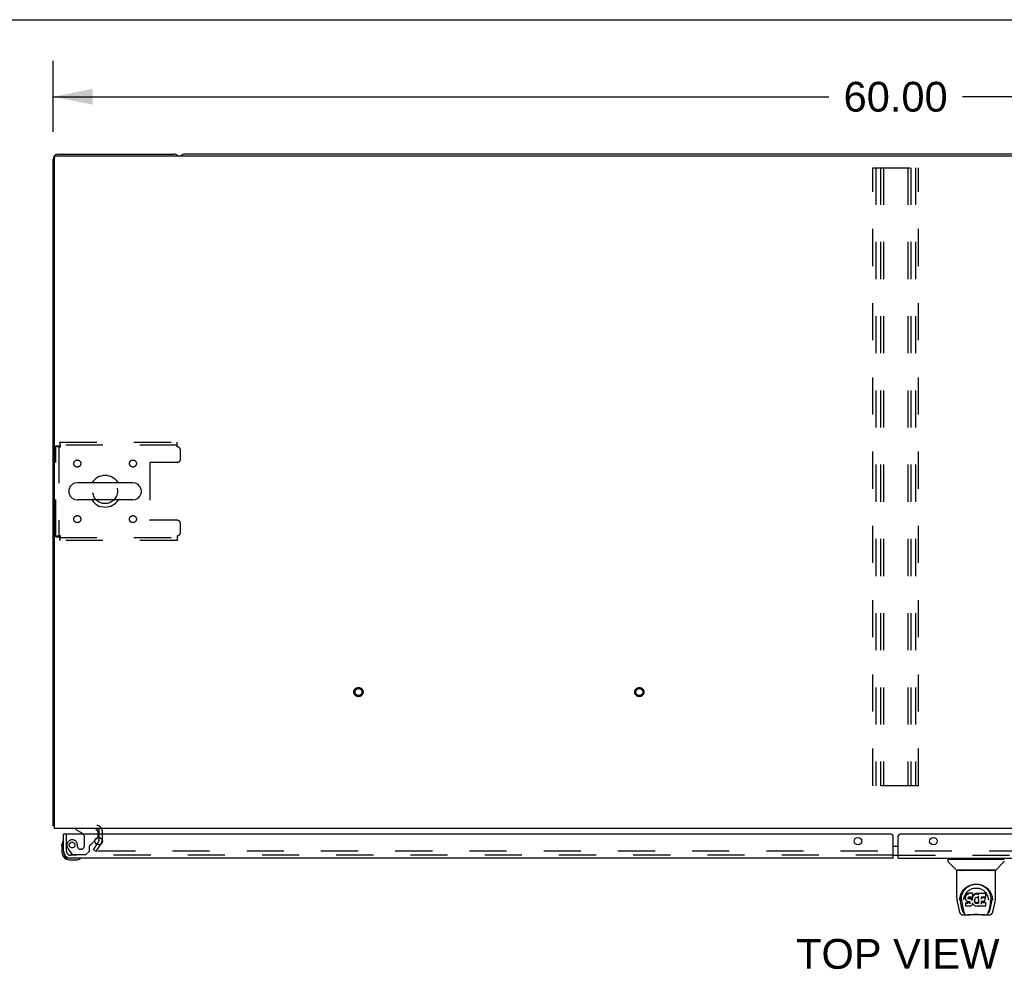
# Model space of a CAD drawing. Header units: inches. Extents: x 0 to 240, y 0 to 155.
# Tile 14 of 19: x 48 to 83, y 122 to 155. Entities that reach past the tile are written whole.
import ezdxf

# ---------------------------------------------------------------- set-up
doc = ezdxf.new("R2010")
doc.units = ezdxf.units.IN
doc.header["$LTSCALE"] = 13.214133
doc.header["$MEASUREMENT"] = 0
doc.linetypes.add('HIDDEN', pattern=[0.2, 0.1, -0.1])
doc.layers.get('0').update_dxf_attribs({"linetype": 'CONTINUOUS'})
for name, color, linetype in [('DEFAULT_2', 8, 'HIDDEN'), ('DIMENSIONS', 7, 'CONTINUOUS'), ('MASTER_DOOR_ASSEMBLY', 7, 'CONTINUOUS'), ('SLAVE_DOOR_ASSEMBLY', 7, 'CONTINUOUS')]:
    doc.layers.add(name, color=color, linetype=linetype)
doc.styles.get("Standard").update_dxf_attribs({"font": 'arial.ttf'})
doc.dimstyles.new('DIMSTYLE_1', dxfattribs={"dimtxt": 1.059957, "dimasz": 1.413276, "dimexe": 0.09, "dimexo": 0.07, "dimgap": 0.0375, "dimtad": 0, "dimtih": 1, "dimtoh": 1, "dimzin": 4, "dimdsep": 46, "dimtxsty": 'Standard', "dimblk": '_FILLED', "dimblk1": '_FILLED', "dimblk2": '_FILLED', "dimcen": 0.09, "dimadec": 3, "dimazin": 1, "dimtfac": 1, "dimtdec": 3, "dimtofl": 0, "dimtmove": 0, "dimatfit": 3, "dimldrblk": '_FILLED', "dimfxl": 0, "dimtolj": 1, "dimtzin": 4, "dimarcsym": 0})

# ---------------------------------------------------------------- blocks, each defined once
blk = doc.blocks.new('_FILLED')
at = {"color": 0, "linetype": 'ByBlock'}
blk.add_solid([(0, 0), (-1, 0.2), (-1, -0.2)], dxfattribs=at)
blk = doc.blocks.new('*D1')
at = {"layer": 'DIMENSIONS', "color": 2, "linetype": 'Continuous'}
for p, q in [((49.144, 151.471), (49.144, 153.99)), ((109.144, 151.471), (109.144, 153.99)), ((49.144, 152.718), (76.762, 152.718)), ((109.144, 152.718), (81.526, 152.718))]:
    blk.add_line(p, q, dxfattribs=at)
at = {"layer": 'DIMENSIONS', "color": 2, "linetype": 'Continuous', "xscale": 1.4132762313, "yscale": 1.4132762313, "zscale": 1.4132762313, "rotation": 180}
blk.add_blockref('_FILLED', (49.144, 152.718), dxfattribs=at)
at = {"layer": 'DIMENSIONS', "color": 2, "linetype": 'Continuous', "xscale": 1.4132762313, "yscale": 1.4132762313, "zscale": 1.4132762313}
blk.add_blockref('_FILLED', (109.144, 152.718), dxfattribs=at)
at = {"layer": 'DIMENSIONS', "color": 2, "linetype": 'Continuous', "insert": (79.144, 153.248), "char_height": 1.06, "width": 3.70394, "attachment_point": 2, "line_spacing_factor": 0.9}
blk.add_mtext('60.00', dxfattribs=at)

msp = doc.modelspace()

# ---------------------------------------------------------------- linework, layer by layer
at = {"color": 7, "linetype": 'Continuous'}
for p, q in [((0, 155.46), (240.257, 155.46)), ((104.455, 150.671), (53.833, 150.671)), ((51.986, 138.977), (50.011, 138.977)), ((49.711, 138.715), (49.711, 138.627)), ((52.286, 138.715), (52.286, 138.627)), ((51.986, 138.365), (50.011, 138.365))]:
    msp.add_line(p, q, dxfattribs=at)
at = {"color": 3, "linetype": 'Continuous'}
for p, q in [((49.144, 126.775), (49.144, 150.482)), ((49.196, 126.671), (49.196, 150.559)), ((49.256, 150.619), (109.032, 150.619)), ((49.333, 150.671), (53.455, 150.671)), ((109.092, 126.671), (49.196, 126.671)), ((50.79, 126.467), (50.79, 126.586)), ((50.786, 126.25), (50.701, 126.103)), ((50.79, 126.267), (50.79, 126.348))]:
    msp.add_line(p, q, dxfattribs=at)
for points in [[(49.167, 126.755), (49.161, 126.758), (49.159, 126.76), (49.156, 126.761), (49.154, 126.763), (49.151, 126.764), (49.149, 126.766), (49.148, 126.767), (49.146, 126.769), (49.145, 126.771), (49.145, 126.772), (49.144, 126.774), (49.144, 126.775)], [(49.185, 126.743), (49.183, 126.745), (49.181, 126.747), (49.179, 126.749), (49.176, 126.75), (49.173, 126.752), (49.17, 126.754), (49.167, 126.755)]]:
    msp.add_lwpolyline(points, dxfattribs=at)
for centre, radius, start, end in [((49.333, 150.482), 0.189, 90, 180), ((49.256, 150.559), 0.06, 90, 180), ((53.455, 150.482), 0.189, 46.487, 90), ((49.333, 126.86), 0.189, 218.2806, 223.5127), ((50.705, 126.586), 0.085, 0, 90), ((50.757, 126.267), 0.033, 330, 360)]:
    msp.add_arc(centre, radius, start, end, dxfattribs=at)
at = {"color": 7, "linetype": 'Continuous'}
for centre, radius, start, end in [((53.833, 150.482), 0.189, 90, 133.4203), ((50.998, 138.671), 0.562, 32.9567, 147.0433), ((50.011, 138.671), 0.306, 90, 164.3697), ((51.986, 138.671), 0.306, 15.6303, 90), ((49.855, 138.715), 0.144, 164.3697, 180), ((49.855, 138.627), 0.144, 180, 195.6303), ((50.011, 138.671), 0.306, 195.6303, 270), ((51.986, 138.671), 0.306, 270, 344.3697), ((52.142, 138.715), 0.144, 0, 15.6303), ((52.142, 138.627), 0.144, 344.3697, 360), ((50.998, 138.671), 0.562, 212.956, 327.044)]:
    msp.add_arc(centre, radius, start, end, dxfattribs=at)
at = {"layer": 'DEFAULT_2', "color": 8, "linetype": 'HIDDEN'}
for p, q in [((78.332, 128.192), (78.332, 150.192)), ((78.332, 150.192), (79.957, 150.192)), ((78.436, 150.192), (78.436, 128.192)), ((78.603, 150.192), (78.603, 128.192)), ((78.707, 150.192), (78.707, 128.192)), ((79.582, 150.192), (79.582, 128.192)), ((79.686, 150.192), (79.686, 128.192)), ((79.853, 150.192), (79.853, 128.192)), ((79.957, 128.192), (79.957, 150.192)), ((49.248, 137.055), (49.248, 140.287)), ((49.248, 140.287), (49.352, 140.287)), ((49.352, 140.287), (49.352, 137.055)), ((49.382, 140.421), (49.382, 140.317)), ((49.382, 140.421), (53.561, 140.421)), ((53.561, 140.317), (49.382, 140.317)), ((53.561, 140.254), (53.561, 140.421)), ((53.686, 139.827), (53.686, 140.129)), ((52.586, 139.672), (52.586, 137.67)), ((53.561, 139.702), (52.616, 139.702)), ((53.561, 137.64), (52.616, 137.64)), ((53.686, 137.213), (53.686, 137.515)), ((53.561, 137.088), (53.561, 136.921)), ((49.248, 137.055), (49.352, 137.055)), ((49.382, 136.921), (49.382, 137.025)), ((49.382, 137.025), (53.561, 137.025)), ((53.561, 136.921), (49.382, 136.921)), ((79.957, 128.192), (78.332, 128.192)), ((50.894, 126.586), (50.894, 126.267)), ((50.79, 126.348), (50.79, 126.467)), ((50.59, 125.91), (50.701, 126.103)), ((50.59, 125.91), (50.68, 125.858)), ((50.876, 126.198), (50.68, 125.858)), ((50.876, 126.198), (50.694, 125.884)), ((107.577, 125.858), (50.712, 125.858))]:
    msp.add_line(p, q, dxfattribs=at)
for points in [[(49.248, 140.287), (49.249, 140.285), (49.253, 140.282), (49.258, 140.28), (49.265, 140.278), (49.274, 140.275), (49.285, 140.273), (49.297, 140.27), (49.311, 140.268), (49.327, 140.266), (49.343, 140.263), (49.36, 140.261), (49.378, 140.259), (49.397, 140.256), (49.415, 140.254)], [(49.352, 140.287), (49.353, 140.285), (49.354, 140.282), (49.356, 140.28), (49.359, 140.278), (49.362, 140.275), (49.366, 140.273), (49.371, 140.27), (49.376, 140.268), (49.382, 140.266), (49.388, 140.263), (49.395, 140.261), (49.401, 140.259), (49.408, 140.256), (49.415, 140.254)], [(49.415, 140.254), (49.413, 140.273), (49.411, 140.291), (49.408, 140.309), (49.406, 140.326), (49.404, 140.343), (49.401, 140.358), (49.399, 140.372), (49.397, 140.385), (49.394, 140.395), (49.392, 140.404), (49.389, 140.412), (49.387, 140.417), (49.385, 140.42), (49.382, 140.421)], [(49.415, 140.254), (49.413, 140.261), (49.411, 140.268), (49.408, 140.275), (49.406, 140.281), (49.404, 140.288), (49.401, 140.293), (49.399, 140.299), (49.397, 140.303), (49.394, 140.307), (49.392, 140.311), (49.389, 140.313), (49.387, 140.315), (49.385, 140.317), (49.382, 140.317)], [(49.415, 137.088), (49.397, 137.086), (49.378, 137.083), (49.36, 137.081), (49.343, 137.079), (49.327, 137.076), (49.311, 137.074), (49.297, 137.071), (49.285, 137.069), (49.274, 137.067), (49.265, 137.064), (49.258, 137.062), (49.253, 137.06), (49.249, 137.057), (49.248, 137.055)], [(49.415, 137.088), (49.408, 137.086), (49.401, 137.083), (49.395, 137.081), (49.388, 137.079), (49.382, 137.076), (49.376, 137.074), (49.371, 137.071), (49.366, 137.069), (49.362, 137.067), (49.359, 137.064), (49.356, 137.062), (49.354, 137.06), (49.353, 137.057), (49.352, 137.055)], [(49.382, 136.921), (49.385, 136.922), (49.387, 136.925), (49.389, 136.93), (49.392, 136.938), (49.394, 136.947), (49.397, 136.957), (49.399, 136.97), (49.401, 136.984), (49.404, 136.999), (49.406, 137.016), (49.408, 137.033), (49.411, 137.051), (49.413, 137.069), (49.415, 137.088)], [(49.382, 137.025), (49.385, 137.025), (49.387, 137.027), (49.389, 137.029), (49.392, 137.031), (49.394, 137.035), (49.397, 137.039), (49.399, 137.043), (49.401, 137.049), (49.404, 137.054), (49.406, 137.061), (49.408, 137.067), (49.411, 137.074), (49.413, 137.081), (49.415, 137.088)], [(50.694, 125.884), (50.693, 125.882), (50.692, 125.88), (50.692, 125.878), (50.692, 125.876), (50.692, 125.876)], [(50.692, 125.876), (50.692, 125.874), (50.692, 125.872), (50.693, 125.87), (50.694, 125.868), (50.695, 125.867), (50.696, 125.865), (50.698, 125.864), (50.699, 125.862), (50.701, 125.861), (50.703, 125.86), (50.705, 125.859)], [(50.712, 125.858), (50.71, 125.859), (50.707, 125.859), (50.705, 125.859)]]:
    msp.add_lwpolyline(points, dxfattribs=at)
for centre, radius in [((50.009, 139.661), 0.125), ((51.988, 139.661), 0.125), ((50.998, 138.671), 0.438), ((50.009, 137.681), 0.125), ((51.988, 137.681), 0.125), ((60.019, 131.525), 0.164), ((60.019, 131.525), 0.124), ((70.019, 131.525), 0.164), ((70.019, 131.525), 0.124)]:
    msp.add_circle(centre, radius, dxfattribs=at)
for centre, radius, start, end in [((53.561, 140.129), 0.125, 0, 90), ((52.616, 139.672), 0.03, 90, 180), ((53.561, 139.827), 0.125, 270, 360), ((52.616, 137.67), 0.03, 180, 270), ((53.561, 137.515), 0.125, 0, 90), ((53.561, 137.213), 0.125, 270, 360), ((50.705, 126.586), 0.189, 0, 90), ((50.757, 126.267), 0.137, 330, 360)]:
    msp.add_arc(centre, radius, start, end, dxfattribs=at)
at = {"layer": 'MASTER_DOOR_ASSEMBLY', "color": 3, "linetype": 'Continuous'}
for p, q in [((79.238, 125.613), (79.238, 126.404)), ((108.749, 126.467), (79.301, 126.467)), ((79.238, 125.613), (108.523, 125.613))]:
    msp.add_line(p, q, dxfattribs=at)
at = {"layer": 'MASTER_DOOR_ASSEMBLY', "color": 7, "linetype": 'Continuous'}
for p, q in [((79.148, 126.037), (79.238, 126.037)), ((79.148, 125.717), (79.238, 125.717)), ((81.005, 125.566), (81.005, 125.511)), ((81.013, 125.574), (83.005, 125.574)), ((81.064, 125.574), (81.064, 125.613)), ((82.954, 125.574), (82.954, 125.613)), ((81.311, 125.189), (81.017, 125.483)), ((81.32, 124.201), (81.32, 125.164)), ((82.69, 125.172), (81.328, 125.172)), ((82.686, 125.18), (81.332, 125.18)), ((81.394, 125.18), (81.392, 125.176)), ((81.392, 125.176), (81.392, 125.176)), ((82.626, 125.176), (82.624, 125.18)), ((82.626, 125.176), (82.626, 125.176)), ((82.698, 124.201), (82.698, 125.164)), ((82.707, 125.189), (83.002, 125.483)), ((81.577, 124.455), (81.602, 124.49)), ((81.427, 124.116), (81.431, 124.174)), ((81.427, 124.117), (81.427, 124.116)), ((81.431, 124.174), (81.44, 124.228)), ((81.441, 124.234), (81.441, 124.179)), ((81.488, 124.127), (81.49, 124.101)), ((81.573, 124.13), (81.573, 124.13)), ((81.634, 124.253), (81.632, 124.228)), ((81.633, 124.194), (81.632, 124.228)), ((81.634, 124.169), (81.633, 124.194)), ((81.633, 124.194), (81.633, 124.194)), ((81.639, 124.278), (81.634, 124.253)), ((81.634, 124.219), (81.634, 124.253)), ((81.639, 124.144), (81.634, 124.169)), ((81.634, 124.169), (81.634, 124.169)), ((81.648, 124.303), (81.639, 124.278)), ((81.639, 124.243), (81.639, 124.278)), ((81.648, 124.121), (81.639, 124.144)), ((81.639, 124.144), (81.639, 124.144)), ((81.663, 124.325), (81.648, 124.303)), ((81.649, 124.268), (81.648, 124.303)), ((81.662, 124.1), (81.648, 124.121)), ((81.648, 124.121), (81.648, 124.121)), ((81.662, 124.1), (81.662, 124.099)), ((81.679, 124.081), (81.662, 124.099)), ((81.673, 124.334), (81.663, 124.325)), ((81.664, 124.289), (81.663, 124.325)), ((81.684, 124.342), (81.673, 124.334)), ((81.673, 124.298), (81.673, 124.334)), ((81.707, 124.353), (81.684, 124.342)), ((81.684, 124.306), (81.684, 124.342)), ((81.733, 124.361), (81.707, 124.353)), ((81.708, 124.316), (81.707, 124.353)), ((81.723, 124.196), (81.722, 124.182)), ((81.722, 124.176), (81.723, 124.194)), ((81.725, 124.21), (81.723, 124.196)), ((81.727, 124.202), (81.724, 124.206)), ((81.724, 124.171), (81.724, 124.206)), ((81.726, 124.213), (81.725, 124.209)), ((81.729, 124.215), (81.726, 124.213)), ((81.726, 124.166), (81.727, 124.202)), ((81.731, 124.2), (81.727, 124.202)), ((81.741, 124.219), (81.729, 124.215)), ((81.73, 124.163), (81.731, 124.2)), ((81.742, 124.196), (81.731, 124.2)), ((81.886, 124.361), (81.733, 124.361)), ((81.733, 124.324), (81.733, 124.361)), ((81.733, 124.324), (81.733, 124.323)), ((81.754, 124.22), (81.741, 124.219)), ((81.765, 124.197), (81.742, 124.196)), ((81.742, 124.16), (81.742, 124.196)), ((81.742, 124.158), (81.742, 124.16)), ((81.867, 124.22), (81.754, 124.22)), ((81.754, 124.22), (81.754, 124.22)), ((81.79, 124.196), (81.765, 124.197)), ((81.765, 124.16), (81.765, 124.197)), ((81.765, 124.159), (81.765, 124.16)), ((81.815, 124.19), (81.79, 124.196)), ((81.79, 124.159), (81.79, 124.196)), ((81.79, 124.158), (81.79, 124.159)), ((81.828, 124.185), (81.815, 124.19)), ((81.815, 124.153), (81.815, 124.19)), ((81.827, 124.148), (81.828, 124.185)), ((81.839, 124.177), (81.828, 124.185)), ((81.838, 124.14), (81.839, 124.177)), ((81.857, 124.158), (81.839, 124.177)), ((81.856, 124.123), (81.857, 124.158)), ((81.866, 124.144), (81.857, 124.158)), ((81.87, 124.186), (81.866, 124.144)), ((81.867, 124.108), (81.866, 124.144)), ((81.879, 124.221), (81.867, 124.22)), ((81.867, 124.22), (81.867, 124.22)), ((81.868, 124.101), (81.868, 124.102)), ((81.874, 124.209), (81.87, 124.186)), ((81.87, 124.152), (81.87, 124.186)), ((81.877, 124.221), (81.874, 124.209)), ((81.874, 124.174), (81.874, 124.209)), ((81.884, 124.233), (81.879, 124.221)), ((81.88, 124.196), (81.88, 124.222)), ((81.885, 124.247), (81.884, 124.233)), ((81.884, 124.233), (81.884, 124.233)), ((81.885, 124.326), (81.886, 124.361)), ((81.887, 124.272), (81.885, 124.247)), ((81.888, 124.253), (81.885, 124.245)), ((81.885, 124.247), (81.885, 124.247)), ((81.887, 124.306), (81.886, 124.361)), ((81.887, 124.272), (81.887, 124.306)), ((81.899, 124.274), (81.888, 124.253)), ((81.889, 124.218), (81.888, 124.253)), ((81.913, 124.293), (81.899, 124.274)), ((81.9, 124.238), (81.899, 124.274)), ((81.928, 124.311), (81.913, 124.293)), ((81.913, 124.257), (81.913, 124.293)), ((81.945, 124.327), (81.928, 124.311)), ((81.928, 124.275), (81.928, 124.311)), ((81.965, 124.342), (81.945, 124.327)), ((81.945, 124.291), (81.945, 124.327)), ((81.952, 124.121), (81.951, 124.095)), ((81.955, 124.147), (81.952, 124.121)), ((81.952, 124.117), (81.952, 124.122)), ((81.955, 124.106), (81.952, 124.117)), ((81.952, 124.083), (81.952, 124.117)), ((81.954, 124.071), (81.955, 124.106)), ((81.959, 124.158), (81.955, 124.147)), ((81.964, 124.082), (81.955, 124.106)), ((81.965, 124.169), (81.959, 124.158)), ((81.987, 124.352), (81.965, 124.342)), ((81.965, 124.305), (81.965, 124.342)), ((81.979, 124.191), (81.965, 124.169)), ((81.986, 124.2), (81.978, 124.191)), ((81.995, 124.206), (81.986, 124.2)), ((82.011, 124.357), (81.987, 124.352)), ((81.987, 124.315), (81.987, 124.352)), ((82.018, 124.216), (81.995, 124.206)), ((82.034, 124.359), (82.011, 124.357)), ((82.011, 124.32), (82.011, 124.357)), ((82.029, 124.219), (82.018, 124.216)), ((82.04, 124.218), (82.029, 124.219)), ((82.034, 124.359), (82.058, 124.359)), ((82.034, 124.323), (82.034, 124.359)), ((82.034, 124.321), (82.034, 124.323)), ((82.052, 124.216), (82.04, 124.218)), ((82.063, 124.211), (82.051, 124.216)), ((82.071, 124.357), (82.058, 124.359)), ((82.058, 124.322), (82.058, 124.359)), ((82.058, 124.321), (82.058, 124.322)), ((82.084, 124.353), (82.071, 124.357)), ((82.071, 124.32), (82.071, 124.357)), ((82.098, 124.259), (82.082, 124.219)), ((82.096, 124.345), (82.084, 124.353)), ((82.084, 124.316), (82.084, 124.353)), ((82.345, 124.359), (82.096, 124.359)), ((82.097, 124.309), (82.096, 124.359)), ((82.099, 124.264), (82.098, 124.262)), ((82.098, 124.262), (82.098, 124.261)), ((82.098, 124.261), (82.098, 124.261)), ((82.098, 124.261), (82.098, 124.26)), ((82.098, 124.26), (82.098, 124.26)), ((82.098, 124.26), (82.098, 124.26)), ((82.098, 124.26), (82.098, 124.26)), ((82.098, 124.26), (82.098, 124.259)), ((82.102, 124.006), (82.098, 124.259)), ((82.099, 124.267), (82.099, 124.265)), ((82.099, 124.265), (82.099, 124.264)), ((82.187, 124.22), (82.186, 124.161)), ((82.345, 124.22), (82.187, 124.22)), ((82.314, 124.196), (82.187, 124.196)), ((82.325, 124.075), (82.327, 124.183)), ((82.359, 124.234), (82.361, 124.342)), ((82.36, 124.373), (82.377, 124.348)), ((82.443, 124.161), (82.445, 124.13)), ((82.445, 124.13), (82.445, 124.13)), ((82.566, 124.279), (82.579, 124.228)), ((82.577, 124.234), (82.578, 124.179)), ((82.591, 124.116), (82.591, 124.117)), ((81.335, 124.057), (81.4, 123.752)), ((81.509, 123.784), (81.452, 124.061)), ((81.499, 124.036), (81.561, 123.733)), ((81.646, 124.028), (81.638, 124.02)), ((81.64, 123.907), (81.638, 124.02)), ((81.647, 123.899), (81.641, 123.906)), ((81.708, 124.028), (81.646, 124.028)), ((81.647, 123.991), (81.646, 124.028)), ((81.647, 123.899), (81.648, 123.899)), ((81.793, 123.899), (81.648, 123.899)), ((81.679, 124.081), (81.68, 124.081)), ((81.701, 124.067), (81.68, 124.081)), ((81.713, 124.063), (81.701, 124.067)), ((81.701, 124.067), (81.701, 124.067)), ((81.769, 124.029), (81.708, 124.028)), ((81.708, 123.991), (81.708, 124.028)), ((81.708, 123.991), (81.708, 123.99)), ((81.726, 124.061), (81.713, 124.063)), ((81.774, 124.06), (81.726, 124.061)), ((81.782, 124.03), (81.769, 124.029)), ((81.769, 123.992), (81.769, 124.029)), ((81.769, 123.992), (81.769, 123.99)), ((81.774, 124.06), (81.774, 124.061)), ((81.78, 124.06), (81.774, 124.06)), ((81.786, 124.058), (81.78, 124.06)), ((81.787, 124.032), (81.782, 124.03)), ((81.783, 123.993), (81.782, 124.03)), ((81.79, 124.054), (81.786, 124.058)), ((81.791, 124.037), (81.787, 124.032)), ((81.787, 123.996), (81.787, 124.032)), ((81.794, 124.05), (81.79, 124.054)), ((81.797, 124.044), (81.791, 124.037)), ((81.792, 124), (81.791, 124.037)), ((81.806, 123.901), (81.793, 123.899)), ((81.8, 124.038), (81.794, 124.05)), ((81.8, 124.012), (81.8, 124.038)), ((81.803, 124.024), (81.8, 124.038)), ((81.802, 124.018), (81.802, 124.028)), ((81.818, 123.905), (81.806, 123.901)), ((81.839, 123.919), (81.818, 123.905)), ((81.818, 123.905), (81.818, 123.905)), ((81.857, 123.937), (81.839, 123.919)), ((81.839, 123.919), (81.839, 123.919)), ((81.864, 123.947), (81.857, 123.937)), ((81.857, 123.937), (81.857, 123.937)), ((81.87, 123.958), (81.864, 123.947)), ((81.864, 123.947), (81.864, 123.947)), ((81.879, 123.981), (81.87, 123.958)), ((81.87, 123.958), (81.87, 123.958)), ((81.886, 124.005), (81.879, 123.981)), ((81.879, 123.981), (81.879, 123.981)), ((81.885, 124.016), (81.885, 124.017)), ((81.886, 124.016), (81.885, 124.016)), ((81.886, 124.015), (81.886, 124.016)), ((81.886, 124.014), (81.886, 124.015)), ((81.886, 124.015), (81.886, 124.015)), ((81.906, 123.977), (81.886, 124.013)), ((81.886, 124.013), (81.886, 124.005)), ((81.886, 124.005), (81.886, 124.005)), ((81.906, 123.977), (81.907, 123.977)), ((81.92, 123.958), (81.907, 123.977)), ((81.935, 123.941), (81.92, 123.958)), ((81.92, 123.958), (81.92, 123.958)), ((81.952, 123.926), (81.935, 123.941)), ((81.935, 123.941), (81.935, 123.941)), ((81.97, 123.912), (81.952, 123.926)), ((81.952, 123.926), (81.952, 123.926)), ((81.977, 124.059), (81.964, 124.082)), ((81.964, 124.046), (81.964, 124.082)), ((81.981, 123.907), (81.97, 123.912)), ((81.97, 123.912), (81.97, 123.912)), ((81.976, 124.024), (81.977, 124.059)), ((81.985, 124.05), (81.977, 124.059)), ((81.992, 123.903), (81.981, 123.907)), ((81.981, 123.907), (81.981, 123.907)), ((81.984, 124.014), (81.985, 124.05)), ((81.994, 124.041), (81.985, 124.05)), ((82.014, 123.898), (81.992, 123.903)), ((82.004, 124.035), (81.994, 124.041)), ((81.994, 124.005), (81.994, 124.041)), ((82.015, 124.03), (82.004, 124.035)), ((82.004, 123.998), (82.004, 124.035)), ((82.037, 123.895), (82.014, 123.898)), ((82.028, 124.028), (82.015, 124.03)), ((82.015, 123.993), (82.015, 124.03)), ((82.027, 123.991), (82.028, 124.028)), ((82.027, 123.99), (82.027, 123.991)), ((82.028, 124.028), (82.04, 124.027)), ((82.059, 123.898), (82.037, 123.895)), ((82.037, 123.896), (82.037, 123.895)), ((82.052, 124.029), (82.04, 124.027)), ((82.04, 123.991), (82.04, 124.027)), ((82.04, 123.989), (82.04, 123.991)), ((82.064, 124.033), (82.052, 124.029)), ((82.052, 123.992), (82.052, 124.029)), ((82.082, 123.905), (82.06, 123.898)), ((82.075, 124.038), (82.064, 124.033)), ((82.064, 123.996), (82.064, 124.033)), ((82.086, 124.045), (82.075, 124.038)), ((82.076, 124.002), (82.075, 124.038)), ((82.1, 123.916), (82.082, 123.905)), ((82.082, 123.905), (82.082, 123.905)), ((82.086, 124.009), (82.086, 124.045)), ((82.106, 123.916), (82.1, 123.916)), ((82.104, 123.998), (82.104, 123.999)), ((82.106, 123.908), (82.105, 123.916)), ((82.345, 123.899), (82.114, 123.899)), ((82.314, 124.064), (82.185, 124.064)), ((82.186, 124.064), (82.185, 123.99)), ((82.345, 124.025), (82.185, 124.025)), ((82.354, 123.908), (82.356, 124.014)), ((82.519, 124.033), (82.457, 123.733)), ((82.51, 123.784), (82.566, 124.061)), ((82.618, 123.752), (82.683, 124.057)), ((81.524, 123.597), (81.739, 123.597)), ((81.568, 123.676), (81.575, 123.676)), ((81.575, 123.676), (81.577, 123.667)), ((81.578, 123.664), (81.577, 123.667)), ((82.302, 123.59), (81.716, 123.59)), ((82.28, 123.597), (82.494, 123.597)), ((82.44, 123.664), (82.441, 123.667)), ((82.441, 123.667), (82.444, 123.676)), ((82.444, 123.676), (82.451, 123.676))]:
    msp.add_line(p, q, dxfattribs=at)
at = {"layer": 'MASTER_DOOR_ASSEMBLY', "color": 8, "linetype": 'HIDDEN'}
msp.add_line((79.238, 125.717), (108.523, 125.717), dxfattribs=at)
at = {"layer": 'MASTER_DOOR_ASSEMBLY', "color": 7, "linetype": 'Continuous'}
for points in [[(81.391, 125.175), (81.391, 125.174), (81.39, 125.173), (81.39, 125.173), (81.39, 125.172), (81.39, 125.172)], [(81.392, 125.176), (81.391, 125.175), (81.391, 125.175)], [(82.627, 125.175), (82.627, 125.175), (82.626, 125.176)], [(82.628, 125.172), (82.629, 125.172), (82.628, 125.173), (82.628, 125.173), (82.628, 125.174), (82.627, 125.175)], [(81.44, 124.228), (81.453, 124.279), (81.469, 124.327), (81.49, 124.371), (81.513, 124.413), (81.538, 124.451), (81.566, 124.487), (81.597, 124.52), (81.631, 124.551), (81.667, 124.58), (81.705, 124.606), (81.746, 124.628), (81.789, 124.648), (81.832, 124.664), (81.877, 124.676), (81.921, 124.684), (81.965, 124.69), (82.009, 124.691), (82.053, 124.689), (82.098, 124.684), (82.142, 124.676), (82.186, 124.664), (82.23, 124.648), (82.272, 124.628), (82.313, 124.605), (82.352, 124.58), (82.388, 124.551), (82.421, 124.52), (82.452, 124.487), (82.48, 124.451), (82.506, 124.413), (82.529, 124.371), (82.549, 124.327), (82.566, 124.279)], [(81.488, 124.127), (81.487, 124.151), (81.488, 124.197), (81.493, 124.244), (81.503, 124.29), (81.516, 124.335), (81.533, 124.378), (81.554, 124.418), (81.577, 124.455)], [(81.602, 124.49), (81.629, 124.521), (81.657, 124.549)], [(81.641, 124.348), (81.658, 124.373), (81.676, 124.396), (81.696, 124.417), (81.717, 124.438), (81.739, 124.457), (81.763, 124.474), (81.788, 124.49), (81.814, 124.505), (81.841, 124.517), (81.869, 124.527), (81.897, 124.536), (81.925, 124.542), (81.953, 124.547), (81.981, 124.55), (82.009, 124.55), (82.037, 124.55), (82.064, 124.547), (82.092, 124.542), (82.121, 124.536), (82.149, 124.528), (82.176, 124.517), (82.204, 124.505), (82.23, 124.49), (82.255, 124.474), (82.279, 124.457), (82.301, 124.438), (82.322, 124.418), (82.342, 124.396), (82.36, 124.373)], [(81.657, 124.549), (81.687, 124.574), (81.717, 124.596), (81.749, 124.616)], [(81.749, 124.616), (81.78, 124.632), (81.813, 124.647), (81.845, 124.659)], [(81.845, 124.659), (81.878, 124.668), (81.91, 124.676), (81.943, 124.681), (81.975, 124.684), (82.008, 124.685), (82.041, 124.684), (82.073, 124.681), (82.105, 124.676), (82.138, 124.669)], [(82.138, 124.669), (82.17, 124.66), (82.203, 124.648), (82.235, 124.634)], [(82.235, 124.634), (82.266, 124.617), (82.297, 124.598), (82.328, 124.576), (82.358, 124.552), (82.387, 124.524), (82.414, 124.493), (82.439, 124.459), (82.463, 124.422), (82.483, 124.381), (82.501, 124.338), (82.515, 124.293), (82.524, 124.246), (82.53, 124.199)], [(81.32, 124.201), (81.321, 124.167), (81.324, 124.128), (81.329, 124.088), (81.335, 124.057)], [(81.441, 124.179), (81.441, 124.145), (81.445, 124.101), (81.452, 124.061)], [(81.49, 124.101), (81.492, 124.081), (81.495, 124.057), (81.499, 124.036)], [(81.573, 124.13), (81.576, 124.16), (81.581, 124.197)], [(81.581, 124.197), (81.589, 124.232), (81.6, 124.264), (81.612, 124.294)], [(81.612, 124.294), (81.626, 124.322), (81.641, 124.348)], [(81.633, 124.194), (81.633, 124.194), (81.633, 124.193), (81.633, 124.193), (81.634, 124.193), (81.634, 124.193), (81.635, 124.193)], [(81.634, 124.219), (81.634, 124.218), (81.635, 124.218), (81.635, 124.218), (81.635, 124.217), (81.636, 124.217), (81.636, 124.217)], [(81.634, 124.169), (81.634, 124.169), (81.634, 124.169), (81.635, 124.168), (81.635, 124.168), (81.635, 124.168), (81.636, 124.168)], [(81.639, 124.243), (81.639, 124.243), (81.64, 124.243), (81.64, 124.242), (81.64, 124.242), (81.641, 124.242), (81.641, 124.242)], [(81.639, 124.144), (81.639, 124.144), (81.639, 124.144), (81.639, 124.144), (81.64, 124.143), (81.641, 124.143)], [(81.648, 124.121), (81.648, 124.12), (81.649, 124.12), (81.649, 124.12), (81.65, 124.12)], [(81.649, 124.267), (81.649, 124.267), (81.649, 124.267), (81.65, 124.267), (81.65, 124.266), (81.65, 124.266), (81.651, 124.266)], [(81.662, 124.099), (81.662, 124.099), (81.662, 124.099), (81.663, 124.099), (81.663, 124.099), (81.663, 124.099)], [(81.664, 124.289), (81.664, 124.288), (81.664, 124.288), (81.664, 124.288), (81.665, 124.288), (81.665, 124.288), (81.665, 124.287)], [(81.673, 124.298), (81.674, 124.298), (81.674, 124.297), (81.674, 124.297), (81.674, 124.297), (81.674, 124.297), (81.675, 124.297)], [(81.685, 124.305), (81.685, 124.305), (81.685, 124.305), (81.685, 124.305), (81.685, 124.305), (81.685, 124.304), (81.685, 124.304)], [(81.708, 124.316), (81.708, 124.316), (81.708, 124.315), (81.708, 124.315), (81.708, 124.315), (81.708, 124.315), (81.708, 124.315)], [(81.72, 124.181), (81.72, 124.181), (81.721, 124.181), (81.721, 124.181), (81.721, 124.182), (81.722, 124.182), (81.722, 124.182)], [(81.72, 124.175), (81.721, 124.175), (81.721, 124.175), (81.721, 124.175), (81.722, 124.175), (81.722, 124.175), (81.722, 124.176)], [(81.721, 124.195), (81.721, 124.195), (81.722, 124.195), (81.722, 124.196), (81.722, 124.196), (81.723, 124.196), (81.723, 124.196)], [(81.722, 124.169), (81.722, 124.169), (81.723, 124.169), (81.723, 124.17), (81.723, 124.17), (81.723, 124.17), (81.724, 124.17)], [(81.723, 124.209), (81.723, 124.209), (81.724, 124.209), (81.724, 124.209), (81.724, 124.209), (81.725, 124.209)], [(81.725, 124.213), (81.725, 124.213), (81.726, 124.213), (81.726, 124.213), (81.726, 124.213)], [(81.725, 124.165), (81.725, 124.165), (81.726, 124.165), (81.726, 124.165), (81.726, 124.166), (81.726, 124.166), (81.726, 124.166)], [(81.728, 124.216), (81.728, 124.215), (81.729, 124.215), (81.729, 124.215), (81.729, 124.215)], [(81.729, 124.162), (81.73, 124.162), (81.73, 124.162), (81.73, 124.162), (81.73, 124.162), (81.73, 124.163), (81.73, 124.163)], [(81.74, 124.219), (81.74, 124.219), (81.741, 124.219), (81.741, 124.219)], [(81.814, 124.152), (81.815, 124.152), (81.815, 124.153), (81.815, 124.153), (81.815, 124.153), (81.815, 124.153), (81.815, 124.153)], [(81.826, 124.147), (81.827, 124.147), (81.827, 124.147), (81.827, 124.147), (81.827, 124.148), (81.827, 124.148), (81.827, 124.148)], [(81.837, 124.139), (81.837, 124.139), (81.838, 124.139), (81.838, 124.14), (81.838, 124.14), (81.838, 124.14), (81.838, 124.14)], [(81.855, 124.121), (81.855, 124.121), (81.856, 124.122), (81.856, 124.122), (81.856, 124.122), (81.856, 124.122), (81.856, 124.123)], [(81.868, 124.102), (81.867, 124.104), (81.867, 124.105), (81.867, 124.106), (81.867, 124.107)], [(81.872, 124.15), (81.872, 124.15), (81.871, 124.15), (81.871, 124.151), (81.871, 124.151), (81.871, 124.151), (81.87, 124.152)], [(81.876, 124.173), (81.876, 124.173), (81.875, 124.173), (81.875, 124.173), (81.875, 124.173), (81.874, 124.174), (81.874, 124.174)], [(81.879, 124.221), (81.879, 124.221), (81.879, 124.221), (81.878, 124.221), (81.878, 124.221)], [(81.879, 124.221), (81.879, 124.221), (81.879, 124.221), (81.879, 124.221)], [(81.882, 124.195), (81.882, 124.195), (81.881, 124.195), (81.881, 124.195), (81.881, 124.196), (81.88, 124.196), (81.88, 124.196)], [(81.884, 124.233), (81.883, 124.233), (81.883, 124.233), (81.883, 124.232), (81.882, 124.232), (81.882, 124.232)], [(81.885, 124.324), (81.885, 124.324), (81.884, 124.323), (81.884, 124.323), (81.884, 124.323), (81.884, 124.323), (81.883, 124.323)], [(81.885, 124.247), (81.885, 124.247), (81.885, 124.247), (81.885, 124.247), (81.884, 124.246), (81.884, 124.246), (81.883, 124.246)], [(81.887, 124.272), (81.886, 124.271), (81.886, 124.271), (81.886, 124.271), (81.886, 124.271), (81.885, 124.27), (81.885, 124.27)], [(81.891, 124.217), (81.89, 124.217), (81.89, 124.217), (81.89, 124.217), (81.889, 124.217), (81.889, 124.218), (81.889, 124.218)], [(81.902, 124.237), (81.901, 124.237), (81.901, 124.237), (81.901, 124.237), (81.9, 124.238), (81.9, 124.238), (81.9, 124.238)], [(81.915, 124.256), (81.914, 124.256), (81.914, 124.256), (81.914, 124.257), (81.914, 124.257), (81.913, 124.257), (81.913, 124.257)], [(81.93, 124.274), (81.929, 124.274), (81.929, 124.274), (81.929, 124.274), (81.929, 124.274), (81.928, 124.275), (81.928, 124.275)], [(81.947, 124.29), (81.946, 124.29), (81.946, 124.29), (81.946, 124.29), (81.946, 124.291), (81.945, 124.291), (81.945, 124.291)], [(81.952, 124.121), (81.952, 124.121), (81.952, 124.121), (81.951, 124.121), (81.951, 124.12), (81.95, 124.12), (81.95, 124.12)], [(81.955, 124.147), (81.955, 124.147), (81.955, 124.146), (81.955, 124.146), (81.954, 124.146), (81.954, 124.146)], [(81.959, 124.158), (81.959, 124.158), (81.959, 124.158), (81.958, 124.158), (81.958, 124.158), (81.957, 124.158)], [(81.965, 124.169), (81.964, 124.169), (81.964, 124.169), (81.963, 124.169), (81.963, 124.169)], [(81.966, 124.304), (81.966, 124.304), (81.965, 124.304), (81.965, 124.304), (81.965, 124.305), (81.965, 124.305), (81.965, 124.305)], [(81.978, 124.191), (81.978, 124.191), (81.978, 124.191), (81.978, 124.191), (81.977, 124.191), (81.977, 124.191)], [(81.986, 124.2), (81.985, 124.2), (81.985, 124.2), (81.985, 124.2), (81.984, 124.2)], [(81.988, 124.314), (81.988, 124.314), (81.988, 124.314), (81.988, 124.314), (81.987, 124.314), (81.987, 124.315), (81.987, 124.315)], [(81.995, 124.206), (81.994, 124.206), (81.994, 124.206), (81.994, 124.206)], [(82.011, 124.319), (82.011, 124.319), (82.011, 124.319), (82.011, 124.319), (82.011, 124.32), (82.011, 124.32), (82.011, 124.32)], [(82.018, 124.216), (82.018, 124.216), (82.018, 124.216), (82.017, 124.216)], [(82.029, 124.219), (82.029, 124.219), (82.029, 124.219), (82.029, 124.219)], [(82.04, 124.218), (82.04, 124.218), (82.04, 124.219), (82.04, 124.219)], [(82.052, 124.216), (82.052, 124.216), (82.052, 124.216), (82.052, 124.216)], [(82.063, 124.211), (82.063, 124.211), (82.065, 124.21), (82.068, 124.21), (82.07, 124.21), (82.072, 124.211), (82.074, 124.211), (82.076, 124.212), (82.078, 124.213), (82.079, 124.215), (82.08, 124.217), (82.081, 124.218), (82.082, 124.219)], [(82.064, 124.212), (82.064, 124.211), (82.063, 124.211), (82.063, 124.211)], [(82.07, 124.319), (82.071, 124.319), (82.071, 124.319), (82.071, 124.319), (82.071, 124.32), (82.071, 124.32), (82.071, 124.32)], [(82.083, 124.315), (82.083, 124.315), (82.083, 124.315), (82.083, 124.315), (82.083, 124.316), (82.084, 124.316), (82.084, 124.316)], [(82.098, 124.321), (82.098, 124.321), (82.098, 124.321), (82.098, 124.321), (82.097, 124.321), (82.097, 124.322), (82.097, 124.322)], [(82.099, 124.304), (82.098, 124.305), (82.098, 124.305), (82.098, 124.306), (82.098, 124.306), (82.097, 124.307), (82.097, 124.307)], [(82.098, 124.259), (82.098, 124.259), (82.098, 124.259)], [(82.098, 124.259), (82.098, 124.259), (82.098, 124.259), (82.098, 124.259)], [(82.184, 124.158), (82.185, 124.158), (82.185, 124.158), (82.185, 124.159), (82.185, 124.159), (82.185, 124.159), (82.186, 124.159)], [(82.185, 124.22), (82.186, 124.22), (82.186, 124.22), (82.186, 124.22), (82.186, 124.22), (82.187, 124.22), (82.187, 124.22)], [(82.345, 124.22), (82.346, 124.22), (82.348, 124.22), (82.35, 124.221), (82.352, 124.222), (82.354, 124.223), (82.356, 124.225), (82.357, 124.227), (82.358, 124.229), (82.359, 124.232), (82.359, 124.234)], [(82.377, 124.348), (82.392, 124.322), (82.406, 124.294)], [(82.406, 124.294), (82.418, 124.265), (82.429, 124.232), (82.437, 124.197), (82.443, 124.161)], [(82.519, 124.033), (82.519, 124.037), (82.52, 124.039), (82.521, 124.042), (82.521, 124.045), (82.522, 124.048), (82.522, 124.051), (82.523, 124.054), (82.523, 124.057), (82.524, 124.06), (82.524, 124.063), (82.525, 124.067), (82.525, 124.07), (82.525, 124.074), (82.526, 124.077), (82.526, 124.081), (82.527, 124.085), (82.527, 124.088), (82.527, 124.092), (82.528, 124.096), (82.528, 124.1), (82.53, 124.127)], [(82.53, 124.199), (82.531, 124.151), (82.53, 124.127)], [(82.566, 124.061), (82.573, 124.101), (82.577, 124.145), (82.578, 124.179)], [(82.579, 124.228), (82.587, 124.174), (82.591, 124.116)], [(82.683, 124.057), (82.689, 124.087), (82.694, 124.127), (82.697, 124.167), (82.698, 124.201)], [(81.4, 123.752), (81.403, 123.739), (81.408, 123.72), (81.413, 123.703), (81.418, 123.688), (81.424, 123.675), (81.43, 123.663), (81.436, 123.651), (81.444, 123.641), (81.452, 123.631), (81.461, 123.622), (81.471, 123.614), (81.482, 123.607), (81.495, 123.602), (81.508, 123.599)], [(81.509, 123.784), (81.512, 123.767), (81.517, 123.749), (81.522, 123.732), (81.528, 123.717), (81.534, 123.705), (81.54, 123.694), (81.547, 123.686), (81.554, 123.68), (81.562, 123.677), (81.568, 123.676)], [(81.639, 123.984), (81.639, 123.984), (81.64, 123.984), (81.64, 123.983), (81.64, 123.983), (81.641, 123.983), (81.641, 123.983)], [(81.64, 123.907), (81.64, 123.906), (81.641, 123.906)], [(81.641, 123.906), (81.641, 123.906), (81.641, 123.906), (81.642, 123.906), (81.642, 123.906)], [(81.647, 123.991), (81.647, 123.991), (81.647, 123.99), (81.647, 123.99), (81.647, 123.99), (81.647, 123.99), (81.647, 123.99)], [(81.648, 123.899), (81.648, 123.899), (81.648, 123.899), (81.648, 123.899), (81.648, 123.9), (81.648, 123.9), (81.648, 123.9)], [(81.68, 124.081), (81.68, 124.081), (81.68, 124.081), (81.68, 124.081), (81.681, 124.081)], [(81.701, 124.067), (81.701, 124.067), (81.701, 124.068), (81.702, 124.068)], [(81.713, 124.063), (81.713, 124.063), (81.714, 124.063), (81.714, 124.063)], [(81.726, 124.061), (81.726, 124.061), (81.726, 124.061), (81.726, 124.061)], [(81.78, 124.06), (81.78, 124.06), (81.781, 124.06), (81.781, 124.06)], [(81.783, 123.993), (81.783, 123.993), (81.783, 123.992), (81.783, 123.992), (81.783, 123.992), (81.783, 123.992), (81.783, 123.992)], [(81.786, 124.058), (81.786, 124.058), (81.786, 124.058), (81.787, 124.058)], [(81.787, 123.996), (81.787, 123.995), (81.788, 123.995), (81.788, 123.995), (81.788, 123.995), (81.788, 123.995), (81.788, 123.994)], [(81.79, 124.054), (81.79, 124.054), (81.791, 124.054), (81.791, 124.054), (81.792, 124.054)], [(81.792, 124.001), (81.792, 124), (81.792, 124), (81.792, 124), (81.793, 124), (81.793, 123.999), (81.793, 123.999)], [(81.793, 123.899), (81.793, 123.899), (81.793, 123.899), (81.793, 123.899), (81.793, 123.9), (81.793, 123.9), (81.793, 123.9)], [(81.794, 124.05), (81.794, 124.05), (81.795, 124.049), (81.795, 124.049), (81.796, 124.049)], [(81.8, 124.038), (81.8, 124.038), (81.801, 124.037), (81.801, 124.037), (81.801, 124.037), (81.802, 124.037)], [(81.8, 124.012), (81.8, 124.012), (81.801, 124.011), (81.801, 124.011), (81.801, 124.011), (81.802, 124.011), (81.802, 124.011)], [(81.802, 124.018), (81.802, 124.018), (81.802, 124.017), (81.803, 124.017), (81.803, 124.017), (81.804, 124.017), (81.804, 124.017)], [(81.803, 124.024), (81.803, 124.024), (81.803, 124.024), (81.803, 124.023), (81.804, 124.023), (81.804, 124.023), (81.805, 124.023)], [(81.806, 123.901), (81.806, 123.901), (81.806, 123.901), (81.806, 123.902)], [(81.818, 123.905), (81.818, 123.905), (81.818, 123.905), (81.817, 123.906)], [(81.839, 123.919), (81.839, 123.919), (81.838, 123.919), (81.838, 123.919), (81.838, 123.92)], [(81.857, 123.937), (81.857, 123.936), (81.856, 123.936), (81.856, 123.936), (81.856, 123.936), (81.855, 123.936)], [(81.864, 123.947), (81.864, 123.947), (81.863, 123.947), (81.863, 123.947), (81.862, 123.947)], [(81.87, 123.958), (81.869, 123.958), (81.869, 123.958), (81.868, 123.958), (81.868, 123.958)], [(81.879, 123.981), (81.879, 123.981), (81.879, 123.98), (81.878, 123.98), (81.878, 123.98), (81.877, 123.98)], [(81.886, 124.005), (81.886, 124.005), (81.886, 124.004), (81.885, 124.004), (81.885, 124.004), (81.884, 124.004), (81.884, 124.004)], [(81.885, 124.017), (81.885, 124.017), (81.885, 124.018)], [(81.886, 124.013), (81.886, 124.013), (81.886, 124.013), (81.886, 124.013), (81.886, 124.014), (81.886, 124.014), (81.886, 124.014), (81.886, 124.014)], [(81.886, 124.013), (81.886, 124.013), (81.886, 124.013), (81.886, 124.013), (81.886, 124.013)], [(81.907, 123.977), (81.907, 123.977), (81.907, 123.977), (81.908, 123.977), (81.908, 123.977)], [(81.92, 123.958), (81.92, 123.958), (81.92, 123.958), (81.92, 123.958), (81.921, 123.958), (81.921, 123.958)], [(81.935, 123.941), (81.935, 123.941), (81.935, 123.941), (81.936, 123.941), (81.936, 123.941)], [(81.951, 124.095), (81.951, 124.095), (81.95, 124.094), (81.95, 124.094), (81.95, 124.094), (81.949, 124.094), (81.949, 124.094)], [(81.952, 124.083), (81.952, 124.082), (81.951, 124.082), (81.951, 124.082), (81.951, 124.082), (81.95, 124.081), (81.95, 124.081)], [(81.952, 123.926), (81.952, 123.926), (81.952, 123.926), (81.953, 123.926), (81.953, 123.926)], [(81.954, 124.07), (81.954, 124.07), (81.954, 124.07), (81.954, 124.07), (81.953, 124.069), (81.953, 124.069), (81.953, 124.069)], [(81.964, 124.046), (81.964, 124.046), (81.963, 124.046), (81.963, 124.045), (81.963, 124.045), (81.962, 124.045), (81.962, 124.045)], [(81.97, 123.912), (81.97, 123.912), (81.971, 123.912), (81.971, 123.912), (81.971, 123.913)], [(81.975, 124.022), (81.975, 124.022), (81.975, 124.022), (81.976, 124.023), (81.976, 124.023), (81.976, 124.023), (81.976, 124.023)], [(81.981, 123.907), (81.981, 123.907), (81.981, 123.907), (81.981, 123.908)], [(81.983, 124.012), (81.983, 124.013), (81.983, 124.013), (81.984, 124.013), (81.984, 124.013), (81.984, 124.013), (81.984, 124.014)], [(81.992, 124.004), (81.993, 124.004), (81.993, 124.004), (81.993, 124.004), (81.993, 124.005), (81.994, 124.005), (81.994, 124.005)], [(81.992, 123.903), (81.992, 123.903), (81.992, 123.904), (81.992, 123.904)], [(82.003, 123.997), (82.003, 123.997), (82.003, 123.997), (82.004, 123.997), (82.004, 123.998), (82.004, 123.998), (82.004, 123.998)], [(82.014, 123.898), (82.014, 123.898), (82.014, 123.898), (82.014, 123.898)], [(82.015, 123.992), (82.015, 123.992), (82.015, 123.992), (82.015, 123.993), (82.015, 123.993), (82.015, 123.993), (82.015, 123.993)], [(82.053, 123.991), (82.053, 123.991), (82.052, 123.992), (82.052, 123.992), (82.052, 123.992), (82.052, 123.992), (82.052, 123.992)], [(82.059, 123.899), (82.059, 123.899), (82.059, 123.898), (82.059, 123.898)], [(82.065, 123.995), (82.065, 123.995), (82.065, 123.995), (82.065, 123.996), (82.064, 123.996), (82.064, 123.996), (82.064, 123.996)], [(82.077, 124), (82.076, 124.001), (82.076, 124.001), (82.076, 124.001), (82.076, 124.001), (82.076, 124.002), (82.076, 124.002)], [(82.081, 123.906), (82.081, 123.905), (82.081, 123.905), (82.082, 123.905)], [(82.101, 124.043), (82.101, 124.044), (82.1, 124.044), (82.099, 124.045), (82.098, 124.046), (82.098, 124.046), (82.097, 124.047), (82.096, 124.047), (82.095, 124.047), (82.095, 124.047), (82.094, 124.048), (82.093, 124.048), (82.092, 124.048)], [(82.1, 123.917), (82.1, 123.917), (82.1, 123.917), (82.1, 123.917), (82.1, 123.916), (82.1, 123.916), (82.1, 123.916)], [(82.104, 123.999), (82.103, 124.002), (82.103, 124.003), (82.102, 124.005)], [(82.107, 123.917), (82.107, 123.917), (82.107, 123.917), (82.107, 123.917), (82.106, 123.916), (82.106, 123.916), (82.106, 123.916)], [(82.106, 123.908), (82.106, 123.906), (82.106, 123.904), (82.107, 123.902), (82.109, 123.901), (82.11, 123.9), (82.112, 123.9), (82.113, 123.899), (82.114, 123.899)], [(82.183, 123.986), (82.183, 123.987), (82.183, 123.987), (82.183, 123.987), (82.184, 123.987), (82.184, 123.988), (82.184, 123.988)], [(82.184, 124.065), (82.184, 124.064), (82.184, 124.064), (82.185, 124.064), (82.185, 124.064), (82.185, 124.064), (82.185, 124.064)], [(82.314, 124.064), (82.315, 124.064), (82.317, 124.064), (82.318, 124.065), (82.32, 124.066), (82.321, 124.067), (82.323, 124.068), (82.324, 124.07), (82.324, 124.071), (82.325, 124.073), (82.325, 124.075)], [(82.345, 123.899), (82.346, 123.899), (82.348, 123.9), (82.349, 123.9), (82.351, 123.901), (82.352, 123.903), (82.353, 123.904), (82.353, 123.906), (82.354, 123.908)], [(82.451, 123.676), (82.457, 123.677), (82.464, 123.68), (82.471, 123.686), (82.478, 123.694), (82.485, 123.705), (82.491, 123.718), (82.496, 123.732), (82.501, 123.749), (82.506, 123.767), (82.51, 123.784)], [(82.51, 123.599), (82.523, 123.602), (82.535, 123.607), (82.547, 123.614), (82.557, 123.622), (82.566, 123.63), (82.574, 123.64), (82.582, 123.651), (82.588, 123.662), (82.594, 123.675), (82.6, 123.688), (82.605, 123.703), (82.61, 123.72), (82.615, 123.739), (82.618, 123.752)], [(81.508, 123.599), (81.521, 123.597), (81.524, 123.597)], [(81.561, 123.733), (81.563, 123.722), (81.566, 123.71), (81.569, 123.698), (81.572, 123.687), (81.575, 123.676)], [(81.614, 123.645), (81.609, 123.645), (81.604, 123.646), (81.6, 123.647), (81.595, 123.648), (81.591, 123.65), (81.587, 123.653), (81.584, 123.656), (81.581, 123.66), (81.579, 123.664), (81.578, 123.664)], [(81.578, 123.664), (81.584, 123.653), (81.59, 123.641), (81.597, 123.631), (81.604, 123.623), (81.611, 123.615), (81.619, 123.609), (81.628, 123.604), (81.637, 123.6), (81.647, 123.598), (81.654, 123.597)], [(81.739, 123.597), (81.76, 123.598), (81.783, 123.599), (81.808, 123.601), (81.834, 123.604), (81.861, 123.607), (81.889, 123.609), (81.918, 123.612), (81.948, 123.614), (81.978, 123.615), (82.009, 123.615), (82.039, 123.615), (82.07, 123.614), (82.1, 123.612), (82.129, 123.609), (82.157, 123.607), (82.184, 123.604), (82.21, 123.601), (82.235, 123.599), (82.258, 123.598), (82.28, 123.597)], [(81.739, 123.597), (81.762, 123.598), (81.791, 123.6), (81.821, 123.602), (81.851, 123.605), (81.882, 123.607), (81.913, 123.61), (81.945, 123.612), (81.977, 123.613), (82.009, 123.613), (82.041, 123.613), (82.073, 123.612), (82.105, 123.61), (82.136, 123.607), (82.167, 123.605), (82.197, 123.602), (82.227, 123.6), (82.256, 123.598), (82.28, 123.597)], [(82.365, 123.597), (82.372, 123.598), (82.381, 123.6), (82.391, 123.604), (82.4, 123.609), (82.407, 123.615), (82.415, 123.623), (82.421, 123.631), (82.428, 123.641), (82.434, 123.653), (82.44, 123.664)], [(82.404, 123.645), (82.409, 123.645), (82.414, 123.646), (82.419, 123.647), (82.423, 123.648), (82.427, 123.65), (82.431, 123.653), (82.435, 123.656), (82.437, 123.66), (82.44, 123.664), (82.44, 123.664)], [(82.444, 123.676), (82.447, 123.687), (82.45, 123.698), (82.453, 123.71), (82.455, 123.723), (82.457, 123.733)], [(82.494, 123.597), (82.496, 123.597), (82.51, 123.599)]]:
    msp.add_lwpolyline(points, dxfattribs=at)
at = {"layer": 'MASTER_DOOR_ASSEMBLY', "color": 3, "linetype": 'Continuous'}
msp.add_circle((80.488, 126.217), 0.133, dxfattribs=at)
msp.add_arc((79.301, 126.404), 0.0625, 90, 180, dxfattribs=at)
at = {"layer": 'MASTER_DOOR_ASSEMBLY', "color": 7, "linetype": 'Continuous'}
for centre, radius, start, end in [((81.013, 125.566), 0.00787, 90, 180), ((81.045, 125.511), 0.0394, 180, 225), ((82.974, 125.511), 0.0394, 315, 360), ((83.005, 125.566), 0.00787, 0, 90), ((81.332, 125.209), 0.0295, 225, 270), ((81.328, 125.164), 0.00787, 90, 180), ((81.502, 125.192), 0.0197, 270, 323.006), ((82.516, 125.192), 0.0197, 216.994, 270), ((82.686, 125.209), 0.0295, 270, 315), ((82.69, 125.164), 0.00787, 0, 90), ((81.716, 123.61), 0.0197, 220.2179, 270), ((82.302, 123.61), 0.0197, 270, 319.7821)]:
    msp.add_arc(centre, radius, start, end, dxfattribs=at)
for centre, major_axis, ratio, start_param, end_param in [((81.643, 124.254), (0.004, 0.0113), 0.082603, -3.358849, -3.237788), ((81.654, 124.276), (0.00493, 0.00872), 0.139701, -3.375731, -3.231538), ((81.67, 124.297), (0.00667, 0.00805), 0.161626, -3.329134, -3.201937), ((81.72, 124.185), (-0.00245, 0.00904), 0.086305, -3.009796, -2.851612), ((81.72, 124.176), (-0.00334, 0.00617), 0.202659, -3.013778, -2.795609), ((81.721, 124.172), (-0.0051, 0.00558), 0.236803, -3.069215, -2.893885), ((81.725, 124.166), (0.00537, -0.00361), 0.301523, 0.056707, 0.196496), ((81.85, 124.13), (-0.00628, 0.00793), 0.164287, -3.076154, -2.942496), ((81.868, 124.105), (-0.00129, 0.00383), 0.306196, 0.760017, 1.08509), ((81.883, 124.326), (-0.00006, 0.00283), 0.69468, -2.388692, -1.626091), ((82.098, 124.324), (-0.00005, 0.00283), 0.694711, -4.711973, -3.921462), ((82.099, 124.308), (-0.00119, 0.00309), 0.517372, 0.955426, 1.594301), ((82.184, 124.161), (0.00005, 0.00283), 0.694711, -2.361723, -1.571213), ((82.314, 124.183), (0, 0.0133), 0.999848, -1.588252, 0), ((82.345, 124.343), (0, 0.0161), 0.999848, -1.588252, 0), ((81.641, 123.987), (0.00133, 0.0034), 0.413699, -3.931587, -3.404362), ((81.649, 123.993), (0.00243, 0.00249), 0.565489, -3.661377, -3.398136), ((81.794, 124.001), (0.00623, 0.00529), 0.230667, 2.952001, 3.091843), ((81.804, 124.018), (0.00377, 0.00659), 0.191545, -3.454301, -3.256285), ((81.805, 124.026), (0.00243, 0.00802), 0.107328, -3.463611, -3.284363), ((81.97, 124.032), (-0.00646, 0.00915), 0.140046, -3.074302, -2.951316), ((82.092, 124.037), (0, 0.0108), 0.999848, 0, 0.641022), ((82.104, 124.003), (-0.00163, 0.00422), 0.284259, 0.65996, 1.068541), ((82.183, 123.99), (0.00005, 0.00283), 0.694711, -2.361723, -1.571213), ((82.345, 124.014), (0, 0.0104), 0.999848, -1.588252, 0)]:
    msp.add_ellipse(centre, major_axis=major_axis, ratio=ratio, start_param=start_param, end_param=end_param, dxfattribs=at)
at = {"layer": 'SLAVE_DOOR_ASSEMBLY', "color": 7, "linetype": 'Continuous'}
for p, q in [((49.961, 126.671), (49.961, 126.632)), ((49.961, 126.632), (50.2, 126.494)), ((49.506, 126.208), (49.504, 126.201)), ((49.539, 126.467), (49.519, 126.467)), ((50.638, 126.24), (50.719, 126.321)), ((50.748, 126.467), (50.748, 126.514)), ((49.459, 126.072), (49.462, 126.11)), ((49.459, 126.072), (49.459, 125.816)), ((49.519, 125.859), (49.519, 125.816)), ((79.051, 126.037), (79.238, 126.037)), ((49.722, 125.553), (49.979, 125.553)), ((50.108, 125.598), (50.114, 125.6)), ((79.051, 125.717), (79.238, 125.717))]:
    msp.add_line(p, q, dxfattribs=at)
at = {"layer": 'SLAVE_DOOR_ASSEMBLY', "color": 8, "linetype": 'HIDDEN'}
for p, q in [((50.591, 126.671), (49.961, 126.671)), ((49.623, 125.859), (49.623, 126.467)), ((50.249, 126.407), (50.249, 126.028)), ((50.5, 126.102), (50.638, 126.24)), ((50.748, 126.391), (50.748, 126.467)), ((49.698, 125.916), (49.799, 125.772)), ((50.02, 126.028), (50.02, 126.017)), ((50.151, 125.93), (50.118, 125.93)), ((50.315, 125.738), (50.441, 125.864)), ((50.441, 125.864), (50.441, 126.043)), ((79.051, 125.717), (49.766, 125.717)), ((49.864, 125.738), (50.315, 125.738))]:
    msp.add_line(p, q, dxfattribs=at)
at = {"layer": 'SLAVE_DOOR_ASSEMBLY', "color": 3, "linetype": 'Continuous'}
for p, q in [((49.519, 125.859), (49.519, 126.467)), ((78.988, 126.467), (49.539, 126.467)), ((79.051, 125.613), (79.051, 126.404)), ((79.051, 125.613), (49.766, 125.613))]:
    msp.add_line(p, q, dxfattribs=at)
for centre in [(50.769, 126.217), (77.801, 126.217)]:
    msp.add_circle(centre, 0.133, dxfattribs=at)
at = {"layer": 'SLAVE_DOOR_ASSEMBLY', "color": 8, "linetype": 'HIDDEN'}
msp.add_circle((49.823, 126.08), 0.101, dxfattribs=at)
at = {"layer": 'SLAVE_DOOR_ASSEMBLY', "color": 7, "linetype": 'Continuous'}
for centre, radius, start, end in [((50.591, 126.514), 0.157, 0, 90), ((49.508, 126.193), 0.015, 96.3796, 149.1101), ((49.504, 126.193), 0.015, 0, 83.6204), ((50.149, 126.407), 0.1, 36.5468, 59.908), ((50.648, 126.391), 0.1, 315, 332.9825), ((49.709, 126.072), 0.25, 149.1101, 180), ((49.722, 125.816), 0.263, 180, 270), ((49.722, 125.816), 0.203, 180, 270), ((49.979, 125.803), 0.25, 270, 300.8899), ((50.099, 125.598), 0.015, 6.3796, 90), ((50.099, 125.601), 0.015, 300.8899, 353.6204)]:
    msp.add_arc(centre, radius, start, end, dxfattribs=at)
at = {"layer": 'SLAVE_DOOR_ASSEMBLY', "color": 8, "linetype": 'HIDDEN'}
for centre, radius, start, end in [((49.823, 126.08), 0.187, 17.8482, 196.8439), ((50.149, 126.407), 0.1, 0, 36.5468), ((50.648, 126.391), 0.1, 332.9825, 360), ((49.766, 125.859), 0.142, 180, 270), ((50.014, 126.138), 0.386, 196.8439, 215.1), ((49.627, 126.017), 0.393, 1.6599, 17.9298), ((50.118, 126.028), 0.098, 180, 270), ((50.151, 126.028), 0.098, 270, 360), ((50.48, 126.043), 0.039, 111.6096, 180), ((50.429, 126.172), 0.1, 291.6096, 315), ((49.864, 125.817), 0.079, 215.1, 270)]:
    msp.add_arc(centre, radius, start, end, dxfattribs=at)
at = {"layer": 'SLAVE_DOOR_ASSEMBLY', "color": 3, "linetype": 'Continuous'}
for centre, radius, start, end in [((78.988, 126.404), 0.0625, 0, 90), ((49.766, 125.859), 0.246, 180, 270)]:
    msp.add_arc(centre, radius, start, end, dxfattribs=at)

# ---------------------------------------------------------------- texts
at = {"layer": 'DIMENSIONS', "color": 2, "linetype": 'Continuous', "insert": (79.219, 122.735), "char_height": 1.06, "width": 7.22268, "attachment_point": 2, "line_spacing_factor": 0.9}
msp.add_mtext('TOP VIEW', dxfattribs=at)

# ---------------------------------------------------------------- dimensions: what is measured, and where the dimension line sits
at = {"layer": 'DIMENSIONS', "color": 2, "linetype": 'Continuous'}
dim = msp.add_linear_dim(base=(49.144, 152.718), p1=(109.144, 154.06), p2=(49.144, 154.06), angle=180, dimstyle='DIMSTYLE_1', dxfattribs=at)
dim.commit()
dim.dimension.update_dxf_attribs({"geometry": '*D1', "text_midpoint": (79.136, 152.712), "dimtype": 160})

doc.saveas('drawing.dxf')
